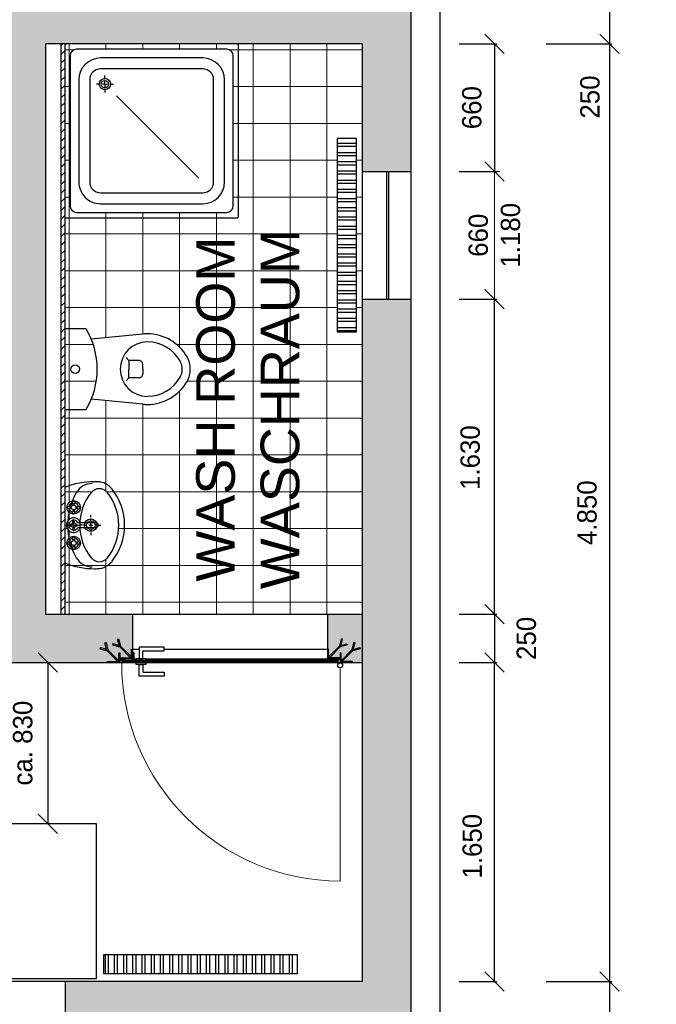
# Model space of a CAD drawing. Header units: millimetres. Extents: x -2787 to 131613, y -54195 to 30918.
# Tile 36 of 69: x 16127 to 19420, y -1318 to 3775. Entities that reach past the tile are written whole.
import ezdxf

# ---------------------------------------------------------------- set-up
doc = ezdxf.new("R2010")
doc.units = ezdxf.units.MM
doc.layers.add('Bemaßung', color=7, linetype='Continuous', lineweight=9)
for name, color, linetype in [('Beschriftung', 7, 'Continuous'), ('DUSCHE_G_800X800_BAKO', 4, 'Continuous'), ('POL_Bema', 7, 'Continuous'), ('WASCHBECKEN_G_450X310', 4, 'Continuous'), ('WC_G_SK', 4, 'Continuous')]:
    doc.layers.add(name, color=color, linetype=linetype)
doc.styles.add('LBB3.5M1000', font='isocp.shx', dxfattribs={"height": 3.5})
doc.dimstyles.new('DIN', dxfattribs={"dimtxt": 2.5, "dimasz": 2.5, "dimexe": 1.25, "dimexo": 0.625, "dimtad": 1, "dimtih": 1, "dimdec": 4, "dimdsep": 46, "dimlunit": 6, "dimtxsty": 'Standard', "dimcen": 2.5, "dimadec": 0, "dimazin": 0, "dimtfac": 1, "dimtdec": 4, "dimtmove": 0, "dimatfit": 3, "dimfxl": 0, "dimtvp": 1, "dimtolj": 1, "dimtzin": 0, "dimarcsym": 0})

# ---------------------------------------------------------------- blocks, each defined once
blk = doc.blocks.new('WC3')
at = {"layer": 'WC_G_SK', "color": 0, "linetype": 'Continuous'}
for p, q in [((0, 0.21), (0, -0.21)), ((0, 0.21), (0.1091, 0.21)), ((0.4049, 0.1814), (0.1374, 0.155)), ((0.3325, 0.045), (0.3173, 0.0597)), ((0.3835, 0.045), (0.3325, 0.045)), ((0.3835, 0.045), (0.3325, 0.045)), ((0.3325, 0.045), (0.3325, 0)), ((0.3325, 0.045), (0.3325, 0)), ((0.4035, 0), (0.4035, 0.025)), ((0.4035, 0), (0.4035, 0.025)), ((0.3325, -0.045), (0.3173, -0.0597)), ((0.3325, -0.045), (0.3325, 0)), ((0.3325, -0.045), (0.3325, 0)), ((0.3835, -0.045), (0.3325, -0.045)), ((0.3835, -0.045), (0.3325, -0.045)), ((0.4035, 0), (0.4035, -0.025)), ((0.4035, 0), (0.4035, -0.025)), ((0.4049, -0.1814), (0.1374, -0.155)), ((0.1091, -0.21), (0, -0.21))]:
    blk.add_line(p, q, dxfattribs=at)
blk.add_circle((0.0546, 0), 0.0225, dxfattribs=at)
blk.add_circle((0.0546, 0), 0.0225, dxfattribs=at)
for centre, radius, start, end in [((-0.2314, 0), 0.4, 328.3317, 31.6683), ((0.4281, -0.0536), 0.2361, 90, 95.6233), ((0.4281, -0.0536), 0.2361, 29.593, 90), ((0.4281, 0), 0.1406, 90, 180), ((0.4281, -0.0536), 0.1941, 29.593, 90), ((0.5224, 0), 0.1276, 360, 29.593), ((0.3835, 0.025), 0.02, 359.9999, 90), ((0.3835, 0.025), 0.02, 359.9999, 90), ((0.5224, 0), 0.0857, 360, 29.6749), ((0.4281, 0), 0.1406, 180, 270), ((0.3835, -0.025), 0.02, 270, 0.0001), ((0.3835, -0.025), 0.02, 270, 0.0001), ((0.4281, 0.0536), 0.1941, 270, 330.4071), ((0.5224, 0), 0.0857, 330.3251, 0), ((0.5224, 0), 0.1276, 330.4071, 0), ((0.4281, 0.0536), 0.2361, 270, 330.4071), ((0.4281, 0.0536), 0.2361, 264.3768, 270)]:
    blk.add_arc(centre, radius, start, end, dxfattribs=at)
blk = doc.blocks.new('Wasch2')
blk.add_line((0, -0.135), (0.195, -0.135))
at = {"layer": 'WASCHBECKEN_G_450X310', "color": 0, "linetype": 'Continuous'}
for p, q in [((0, 0.042), (0, 0.052)), ((0, 0.042), (0, 0.052)), ((-0.042, 0), (-0.052, 0)), ((-0.042, 0), (-0.052, 0)), ((-0.036, 0), (-0.037, 0)), ((-0.036, 0), (-0.037, 0)), ((-0.021, 0), (-0.031, 0)), ((-0.021, 0), (-0.031, 0)), ((-0.015, 0), (-0.016, 0)), ((-0.015, 0), (-0.016, 0)), ((0, 0), (-0.01, 0)), ((0, 0), (-0.01, 0)), ((0, 0.036), (0, 0.037)), ((0, 0.036), (0, 0.037)), ((0, 0.021), (0, 0.031)), ((0, 0.021), (0, 0.031)), ((0, 0.015), (0, 0.016)), ((0, 0.015), (0, 0.016)), ((0, 0), (0, 0.01)), ((0, 0), (0, 0.01)), ((0, 0), (0, -0.01)), ((0, 0), (0.01, 0)), ((0, 0), (0, -0.01)), ((0, 0), (0.01, 0)), ((0.015, 0), (0.016, 0)), ((0.015, 0), (0.016, 0)), ((0.021, 0), (0.031, 0)), ((0.021, 0), (0.031, 0)), ((0.036, 0), (0.037, 0)), ((0.036, 0), (0.037, 0)), ((0.042, 0), (0.052, 0)), ((0.042, 0), (0.052, 0)), ((0, -0.015), (0, -0.016)), ((0, -0.015), (0, -0.016)), ((0, -0.021), (0, -0.031)), ((0, -0.021), (0, -0.031)), ((0, -0.036), (0, -0.037)), ((0, -0.036), (0, -0.037)), ((0, -0.042), (0, -0.052)), ((0, -0.042), (0, -0.052)), ((-0.021, -0.0886), (-0.031, -0.0886)), ((-0.021, -0.0886), (-0.031, -0.0886)), ((-0.015, -0.0886), (-0.016, -0.0886)), ((-0.015, -0.0886), (-0.016, -0.0886)), ((0, -0.0886), (-0.01, -0.0886)), ((0, -0.0886), (-0.01, -0.0886)), ((0, -0.0676), (0, -0.0576)), ((0, -0.0676), (0, -0.0576)), ((0, -0.0736), (0, -0.0726)), ((0, -0.0736), (0, -0.0726)), ((0, -0.0886), (0, -0.0786)), ((0, -0.0886), (0, -0.0786)), ((0, -0.0886), (0.01, -0.0886)), ((0, -0.0886), (0, -0.0986)), ((0, -0.0886), (0.01, -0.0886)), ((0, -0.0886), (0, -0.0986)), ((0.015, -0.0886), (0.016, -0.0886)), ((0.015, -0.0886), (0.016, -0.0886)), ((0.021, -0.0886), (0.031, -0.0886)), ((0.021, -0.0886), (0.031, -0.0886)), ((-0.195, -0.135), (0, -0.135)), ((0, -0.1036), (0, -0.1046)), ((0, -0.1036), (0, -0.1046)), ((0, -0.1096), (0, -0.1196)), ((0, -0.1096), (0, -0.1196))]:
    blk.add_line(p, q, dxfattribs=at)
for radius in [0.0325, 0.0325, 0.0225, 0.0225]:
    blk.add_circle((0, 0), radius, dxfattribs=at)
for centre, radius, start, end in [((0, -0.1264), 0.3014, 90, 128.2379), ((0, -0.1264), 0.3014, 51.7621, 90), ((-0.1248, 0.0317), 0.1, 128.3887, 177.8727), ((0, -0.1264), 0.2714, 90, 128.2754), ((0, -0.1264), 0.2714, 51.7246, 90), ((0.1248, 0.0317), 0.1, 2.1273, 51.6113), ((-0.1344, 0.0439), 0.0544, 128.1266, 231.7246), ((0.1344, 0.0439), 0.0544, 308.2754, 51.8734), ((0.1904, 0.02), 0.4154, 177.8727, 180.0002), ((0.1904, 0.02), 0.4154, 180.0002, 201.9082), ((-0.1203, 0.0076), 0.0952, 180, 239.8895), ((0, 0.2143), 0.2714, 231.6628, 270), ((0, 0.2143), 0.2714, 270, 308.3372), ((0.1203, 0.0076), 0.0952, 300.1105, 0), ((-0.1904, 0.02), 0.4154, 338.0918, 359.9998), ((-0.1904, 0.02), 0.4154, 359.9998, 2.1273), ((0, 0.2143), 0.3343, 239.8334, 270), ((0, -0.0886), 0.018, 157.5, 202.5), ((0, -0.0886), 0.018, 67.5, 112.5), ((0, 0.2143), 0.3343, 270, 300.1666), ((0, -0.0886), 0.018, 337.5, 22.5), ((0, -0.0886), 0.018, 247.5, 292.5)]:
    blk.add_arc(centre, radius, start, end, dxfattribs=at)
blk = doc.blocks.new('Armatur - Badezimmerarmatur in Draufsicht')
for p, q in [((-4.107, 0.125), (-4.375, 0.125)), ((-3.75, 0.4788), (-3.75, 0.75)), ((-3.5, 0.482), (-3.5, 0.75)), ((-3.1461, 0.125), (-2.875, 0.125)), ((3.143, 0.125), (2.875, 0.125)), ((3.5, 0.4788), (3.5, 0.75)), ((3.75, 0.482), (3.75, 0.75)), ((4.1039, 0.125), (4.375, 0.125)), ((-4.1039, -0.125), (-4.375, -0.125)), ((-3.75, -0.4821), (-3.75, -0.75)), ((-3.5, -0.4789), (-3.5, -0.75)), ((-3.143, -0.125), (-2.875, -0.125)), ((-0.5, -0.8639), (-0.5, -4.5)), ((0.5, -4.5), (0.5, -0.8631)), ((3.1461, -0.125), (2.875, -0.125)), ((3.5, -0.4821), (3.5, -0.75)), ((3.75, -0.4789), (3.75, -0.75)), ((4.107, -0.125), (4.375, -0.125))]:
    blk.add_line(p, q)
for centre, radius in [((-3.625, 0), 1.375), ((-4.625, 0), 0.2795), ((-3.625, 0), 0.5), ((-3.625, 1), 0.2795), ((-2.625, 0), 0.2795), ((0, 0), 0.5), ((3.625, 0), 1.375), ((2.625, 0), 0.2795), ((3.625, 0), 0.5), ((3.625, 1), 0.2795), ((4.625, 0), 0.2795), ((-3.625, -1), 0.2795), ((3.625, -1), 0.2795)]:
    blk.add_circle(centre, radius)
for centre, radius, start, end in [((-3.625, 0), 1, 105.2407, 164.2093), ((-3.625, 0), 1, 16.44125, 74.07887), ((0, 0), 1.5, 289.6514, 250.3603), ((0, 0), 1, 300.3431, 239.7554), ((3.625, 0), 1, 106.12, 164.0884), ((3.625, 0), 1, 16.23422, 73.90469), ((-3.625, 0), 1, 196.2342, 253.9047), ((-3.625, 0), 1, 286.12, 344.0884), ((3.625, 0), 1, 196.4413, 254.0789), ((3.625, 0), 1, 285.2407, 344.2093), ((0, -4.5), 0.5, 180, 0)]:
    blk.add_arc(centre, radius, start, end)
blk = doc.blocks.new('Wasserhahn_Grundriss')
blk.add_blockref('Armatur - Badezimmerarmatur in Draufsicht', (0, -1.5))
blk = doc.blocks.new('Dusche2')
at = {"layer": 'DUSCHE_G_800X800_BAKO', "color": 0, "linetype": 'Continuous'}
for p, q in [((-0.1842, 0.6041), (-0.1842, -0.1759)), ((-0.1842, 0.6041), (-0.1842, -0.1759)), ((0.6058, 0.6141), (-0.1742, 0.6141)), ((0.6058, 0.6141), (-0.1742, 0.6141)), ((0.5608, 0.5891), (-0.1292, 0.5891)), ((0.5608, 0.5891), (-0.1292, 0.5891)), ((0.6158, 0.6141), (0.6158, 0.6141)), ((0.6158, 0.6141), (0.6158, 0.6141)), ((0.6158, -0.1759), (0.6158, 0.6041)), ((0.6158, -0.1759), (0.6158, 0.6041)), ((-0.1592, 0.5591), (-0.1592, -0.1309)), ((-0.1592, 0.5591), (-0.1592, -0.1309)), ((0.4508, 0.5491), (-0.0192, 0.5491)), ((0.4508, 0.5491), (-0.0192, 0.5491)), ((0.5908, -0.1309), (0.5908, 0.5591)), ((0.5908, -0.1309), (0.5908, 0.5591)), ((0.4508, 0.4991), (-0.0192, 0.4991)), ((0.4508, 0.4991), (-0.0192, 0.4991)), ((-0.1192, 0.4491), (-0.1192, -0.0209)), ((-0.1192, 0.4491), (-0.1192, -0.0209)), ((-0.0692, 0.4491), (-0.0692, -0.0209)), ((-0.0692, 0.4491), (-0.0692, -0.0209)), ((0.0546, 0.0528), (0.4331, 0.4314)), ((0.5008, -0.0209), (0.5008, 0.4491)), ((0.5008, -0.0209), (0.5008, 0.4491)), ((0.5508, -0.0209), (0.5508, 0.4491)), ((0.5508, -0.0209), (0.5508, 0.4491)), ((0.0008, 0.0261), (0.0008, 0.0381)), ((0.0008, 0.0261), (0.0008, 0.0381)), ((0.0008, 0.0181), (0.0008, 0.0191)), ((0.0008, 0.0181), (0.0008, 0.0191)), ((0.0008, -0.0009), (0.0008, 0.0111)), ((0.0008, -0.0009), (0.0008, 0.0111)), ((-0.0262, -0.0009), (-0.0382, -0.0009)), ((-0.0262, -0.0009), (-0.0382, -0.0009)), ((-0.0182, -0.0009), (-0.0192, -0.0009)), ((-0.0182, -0.0009), (-0.0192, -0.0009)), ((0.0008, -0.0009), (-0.0112, -0.0009)), ((0.0008, -0.0009), (-0.0112, -0.0009)), ((0.0008, -0.0009), (0.0008, -0.0129)), ((0.0008, -0.0009), (0.0008, -0.0129)), ((0.0008, -0.0009), (0.0128, -0.0009)), ((0.0008, -0.0009), (0.0128, -0.0009)), ((0.0008, -0.0199), (0.0008, -0.0209)), ((0.0008, -0.0199), (0.0008, -0.0209)), ((0.0008, -0.0279), (0.0008, -0.0399)), ((0.0008, -0.0279), (0.0008, -0.0399)), ((0.0198, -0.0009), (0.0208, -0.0009)), ((0.0198, -0.0009), (0.0208, -0.0009)), ((0.0278, -0.0009), (0.0398, -0.0009)), ((0.0278, -0.0009), (0.0398, -0.0009)), ((-0.0192, -0.0709), (0.4508, -0.0709)), ((-0.0192, -0.0709), (0.4508, -0.0709)), ((-0.0192, -0.1209), (0.4508, -0.1209)), ((-0.0192, -0.1209), (0.4508, -0.1209)), ((-0.1292, -0.1609), (0.5608, -0.1609)), ((-0.1292, -0.1609), (0.5608, -0.1609)), ((-0.1842, -0.1859), (-0.1842, -0.1859)), ((-0.1842, -0.1859), (-0.1842, -0.1859)), ((-0.1742, -0.1859), (0.6058, -0.1859)), ((-0.1742, -0.1859), (0.6058, -0.1859))]:
    blk.add_line(p, q, dxfattribs=at)
for radius in [0.026, 0.026, 0.017, 0.017]:
    blk.add_circle((0.0008, -0.0009), radius, dxfattribs=at)
for centre, radius, start, end in [((-0.1742, 0.6041), 0.01, 90, 180), ((-0.1742, 0.6041), 0.01, 90, 180), ((-0.1292, 0.5591), 0.03, 90, 180), ((-0.1292, 0.5591), 0.03, 90, 180), ((0.5608, 0.5591), 0.03, 0.0001, 90), ((0.5608, 0.5591), 0.03, 0.0001, 90), ((0.6058, 0.6041), 0.01, 359.9993, 90), ((0.6058, 0.6041), 0.01, 359.9993, 90), ((-0.0192, 0.4491), 0.1, 90, 180), ((-0.0192, 0.4491), 0.1, 90, 180), ((0.4508, 0.4491), 0.1, 0, 90), ((0.4508, 0.4491), 0.1, 0, 90), ((-0.0192, 0.4491), 0.05, 90, 180), ((-0.0192, 0.4491), 0.05, 90, 180), ((0.4508, 0.4491), 0.05, 360, 90), ((0.4508, 0.4491), 0.05, 360, 90), ((-0.0192, -0.0209), 0.1, 180, 270), ((-0.0192, -0.0209), 0.1, 180, 270), ((-0.0192, -0.0209), 0.05, 180, 270), ((-0.0192, -0.0209), 0.05, 180, 270), ((0.4508, -0.0209), 0.1, 270, 360), ((0.4508, -0.0209), 0.1, 270, 360), ((0.4508, -0.0209), 0.05, 270, 359.9999), ((0.4508, -0.0209), 0.05, 270, 359.9999), ((-0.1292, -0.1309), 0.03, 180, 270), ((-0.1292, -0.1309), 0.03, 180, 270), ((0.5608, -0.1309), 0.03, 270, 359.9999), ((0.5608, -0.1309), 0.03, 270, 359.9999), ((-0.1742, -0.1759), 0.01, 179.9994, 270), ((-0.1742, -0.1759), 0.01, 179.9994, 270), ((0.6058, -0.1759), 0.01, 270, 0.0001), ((0.6058, -0.1759), 0.01, 270, 0.0001), ((0.6058, -0.1759), 0.01, 270, 359.9998), ((0.6058, -0.1759), 0.01, 270, 0.0001)]:
    blk.add_arc(centre, radius, start, end, dxfattribs=at)
blk = doc.blocks.new('_Oblique')
at = {"layer": 'POL_Bema', "color": 0, "lineweight": -2}
blk.add_line((-0.5, -0.5), (0.5, 0.5), dxfattribs=at)
blk = doc.blocks.new('*D86')
at = {"layer": 'Bemaßung', "color": 0, "lineweight": -2, "transparency": 16777216}
for p, q in [((18850, 10750), (19596.8, 10750)), ((19584.3, 10750), (19584.3, -1450)), ((18850, -1450), (19596.8, -1450))]:
    blk.add_line(p, q, dxfattribs=at)
at = {"layer": 'DEFPOINTS', "color": 0, "transparency": 16777216}
for p in [(18150, 10750), (18150, -1450), (19584.3, -1450)]:
    blk.add_point(p, dxfattribs=at)
at = {"layer": 'Bemaßung', "color": 0, "lineweight": -2, "transparency": 16777216, "xscale": 100, "yscale": 100, "zscale": 100}
for p, rotation in [((19584.3, 10750), 90.0000000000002), ((19584.3, -1450), 270.0000000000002)]:
    blk.add_blockref('_Oblique', p, dxfattribs=dict(at, rotation=rotation))
at = {"layer": 'Bemaßung', "color": 0, "transparency": 16777216, "insert": (19456.4, 4650), "char_height": 100, "attachment_point": 5, "rotation": 90}
blk.add_mtext('\\A1;12.200', dxfattribs=at)
blk = doc.blocks.new('*D87')
at = {"layer": 'Bemaßung', "color": 0, "lineweight": -2, "transparency": 16777216}
for p, q in [((18850, -1200), (19190.2, -1200)), ((19177.7, -1200), (19177.7, -1450)), ((18850, -1450), (19190.2, -1450)), ((19177.7, -1450), (19177.7, -1900))]:
    blk.add_line(p, q, dxfattribs=at)
at = {"layer": 'DEFPOINTS', "color": 0, "transparency": 16777216}
for p in [(18150, -1200), (19177.7, -1200), (18150, -1450)]:
    blk.add_point(p, dxfattribs=at)
at = {"layer": 'Bemaßung', "color": 0, "lineweight": -2, "transparency": 16777216, "xscale": 100, "yscale": 100, "zscale": 100}
for p, rotation in [((19177.7, -1200), 90), ((19177.7, -1450), 270)]:
    blk.add_blockref('_Oblique', p, dxfattribs=dict(at, rotation=rotation))
at = {"layer": 'Bemaßung', "color": 0, "transparency": 16777216, "insert": (19077.7, -1725), "char_height": 100, "attachment_point": 5, "rotation": 90}
blk.add_mtext('\\A1;250', dxfattribs=at)
blk = doc.blocks.new('*D90')
at = {"layer": 'Bemaßung', "color": 0, "lineweight": -2, "transparency": 16777216}
for p, q in [((18850, 3900), (19190.2, 3900)), ((19177.7, 3900), (19177.7, 3650)), ((18850, 3650), (19190.2, 3650)), ((19177.7, 3650), (19177.7, 3200))]:
    blk.add_line(p, q, dxfattribs=at)
at = {"layer": 'DEFPOINTS', "color": 0, "transparency": 16777216}
for p in [(18150, 3900), (18150, 3650), (19177.7, 3650)]:
    blk.add_point(p, dxfattribs=at)
at = {"layer": 'Bemaßung', "color": 0, "lineweight": -2, "transparency": 16777216, "xscale": 100, "yscale": 100, "zscale": 100}
for p, rotation in [((19177.7, 3900), 90), ((19177.7, 3650), 270)]:
    blk.add_blockref('_Oblique', p, dxfattribs=dict(at, rotation=rotation))
at = {"layer": 'Bemaßung', "color": 0, "transparency": 16777216, "insert": (19077.7, 3375), "char_height": 100, "attachment_point": 5, "rotation": 90}
blk.add_mtext('\\A1;250', dxfattribs=at)
blk = doc.blocks.new('*D91')
at = {"layer": 'Bemaßung', "color": 0, "lineweight": -2, "transparency": 16777216}
for p, q in [((18850, 3650), (19190.2, 3650)), ((19177.7, 3650), (19177.7, -1200)), ((18850, -1200), (19190.2, -1200))]:
    blk.add_line(p, q, dxfattribs=at)
at = {"layer": 'DEFPOINTS', "color": 0, "transparency": 16777216}
for p in [(18150, 3650), (18150, -1200), (19177.7, -1200)]:
    blk.add_point(p, dxfattribs=at)
at = {"layer": 'Bemaßung', "color": 0, "lineweight": -2, "transparency": 16777216, "xscale": 100, "yscale": 100, "zscale": 100}
for p, rotation in [((19177.7, 3650), 90), ((19177.7, -1200), 270)]:
    blk.add_blockref('_Oblique', p, dxfattribs=dict(at, rotation=rotation))
at = {"layer": 'Bemaßung', "color": 0, "transparency": 16777216, "insert": (19062.5, 1225), "char_height": 100, "attachment_point": 5, "rotation": 90}
blk.add_mtext('\\A1;4.850', dxfattribs=at)
blk = doc.blocks.new('*D117')
at = {"layer": 'Bemaßung', "color": 0, "lineweight": -2, "transparency": 16777216}
for p, q in [((18400, 2330), (18595.8, 2330)), ((18583.3, 700), (18583.3, 2330)), ((18400, 700), (18595.8, 700))]:
    blk.add_line(p, q, dxfattribs=at)
at = {"layer": 'DEFPOINTS', "color": 0, "transparency": 16777216}
for p in [(18150, 2330), (18583.3, 2330), (18150, 700)]:
    blk.add_point(p, dxfattribs=at)
at = {"layer": 'Bemaßung', "color": 0, "lineweight": -2, "transparency": 16777216, "xscale": 100, "yscale": 100, "zscale": 100}
for p, rotation in [((18583.3, 2330), 90), ((18583.3, 700), 270)]:
    blk.add_blockref('_Oblique', p, dxfattribs=dict(at, rotation=rotation))
at = {"layer": 'Bemaßung', "color": 0, "transparency": 16777216, "insert": (18458.1, 1510), "char_height": 100, "attachment_point": 5, "rotation": 90}
blk.add_mtext('\\A1;1.630', dxfattribs=at)
blk = doc.blocks.new('*D118')
at = {"layer": 'Bemaßung', "color": 0, "lineweight": -2, "transparency": 16777216}
for p, q in [((18400, 450), (18595.8, 450)), ((18583.3, -1200), (18583.3, 450)), ((18400, -1200), (18595.8, -1200))]:
    blk.add_line(p, q, dxfattribs=at)
at = {"layer": 'DEFPOINTS', "color": 0, "transparency": 16777216}
for p in [(18150, 450), (18583.3, 450), (18150, -1200)]:
    blk.add_point(p, dxfattribs=at)
at = {"layer": 'Bemaßung', "color": 0, "lineweight": -2, "transparency": 16777216, "xscale": 100, "yscale": 100, "zscale": 100}
for p, rotation in [((18583.3, 450), 90), ((18583.3, -1200), 270)]:
    blk.add_blockref('_Oblique', p, dxfattribs=dict(at, rotation=rotation))
at = {"layer": 'Bemaßung', "color": 0, "transparency": 16777216, "insert": (18468.8, -500), "char_height": 100, "attachment_point": 5, "rotation": 90}
blk.add_mtext('\\A1;1.650', dxfattribs=at)
blk = doc.blocks.new('*D120')
at = {"layer": 'Bemaßung', "color": 0, "lineweight": -2, "transparency": 16777216}
blk.add_line((16273.4, 450), (16273.4, -383.4), dxfattribs=at)
at = {"layer": 'DEFPOINTS', "color": 0, "transparency": 16777216}
for p in [(16273.4, 450), (16273.4, -383.4), (16273.4, -383.4)]:
    blk.add_point(p, dxfattribs=at)
at = {"layer": 'Bemaßung', "color": 0, "lineweight": -2, "transparency": 16777216, "xscale": 100, "yscale": 100, "zscale": 100}
for p, rotation in [((16273.4, 450), 90), ((16273.4, -383.4), 270)]:
    blk.add_blockref('_Oblique', p, dxfattribs=dict(at, rotation=rotation))
at = {"layer": 'Bemaßung', "color": 0, "transparency": 16777216, "insert": (16143.5, 33.3), "char_height": 100, "attachment_point": 5, "rotation": 90}
blk.add_mtext('\\A1;ca. 830', dxfattribs=at)
blk = doc.blocks.new('*D121')
at = {"layer": 'Bemaßung', "color": 0, "lineweight": -2, "transparency": 16777216}
for p, q in [((18400, 700), (18595.8, 700)), ((18583.3, 700), (18583.3, 450)), ((18400, 450), (18595.8, 450))]:
    blk.add_line(p, q, dxfattribs=at)
at = {"layer": 'DEFPOINTS', "color": 0, "transparency": 16777216}
for p in [(18150, 700), (18150, 450), (18583.3, 450)]:
    blk.add_point(p, dxfattribs=at)
at = {"layer": 'Bemaßung', "color": 0, "lineweight": -2, "transparency": 16777216, "xscale": 100, "yscale": 100, "zscale": 100}
for p, rotation in [((18583.3, 700), 90), ((18583.3, 450), 270)]:
    blk.add_blockref('_Oblique', p, dxfattribs=dict(at, rotation=rotation))
at = {"layer": 'Bemaßung', "color": 0, "transparency": 16777216, "insert": (18748.6, 575), "char_height": 100, "attachment_point": 5, "rotation": 90}
blk.add_mtext('\\A1;250', dxfattribs=at)
blk = doc.blocks.new('*D122')
at = {"layer": 'Bemaßung', "color": 0, "lineweight": -2, "transparency": 16777216}
for p, q in [((18400, 3650), (18595.8, 3650)), ((18583.3, 3650), (18583.3, 2990)), ((18400, 2990), (18595.8, 2990))]:
    blk.add_line(p, q, dxfattribs=at)
at = {"layer": 'DEFPOINTS', "color": 0, "transparency": 16777216}
for p in [(18150, 3650), (18150, 2990), (18583.3, 2990)]:
    blk.add_point(p, dxfattribs=at)
at = {"layer": 'Bemaßung', "color": 0, "lineweight": -2, "transparency": 16777216, "xscale": 100, "yscale": 100, "zscale": 100}
for p, rotation in [((18583.3, 3650), 90), ((18583.3, 2990), 270)]:
    blk.add_blockref('_Oblique', p, dxfattribs=dict(at, rotation=rotation))
at = {"layer": 'Bemaßung', "color": 0, "transparency": 16777216, "insert": (18466.4, 3320), "char_height": 100, "attachment_point": 5, "rotation": 90}
blk.add_mtext('\\A1;660', dxfattribs=at)

msp = doc.modelspace()

# ---------------------------------------------------------------- hatches: boundary and pattern name
at = {"lineweight": 5}
h = msp.add_hatch(dxfattribs=at)
h.set_pattern_fill('ANSI33', color=256, scale=25)
h.paths.add_polyline_path([(2300, 10500), (2300, 10680), (2305, 10680), (2305, 10720), (2310, 10725), (2365, 10725), (2365, 10700), (2370, 10700), (2370, 10740), (2375, 10745), (2430, 10745), (2430, 10750), (13670, 10750), (13670, 10745), (13725, 10745), (13730, 10740), (13730, 10700), (13735, 10700), (13735, 10725), (13790, 10725), (13795, 10720), (13795, 10680), (13800, 10680), (13800, 10500), (12900, 10500), (12900, -1200), (13700, -1200), (13700, -1380), (13695, -1380), (13695, -1420), (13690, -1425), (13635, -1425), (13635, -1400), (13630, -1400), (13630, -1440), (13625, -1445), (13570, -1445), (13570, -1450), (12780, -1450), (12780, -1445), (12725, -1445), (12720, -1440), (12720, -1400), (12715, -1400), (12715, -1425), (12660, -1425), (12655, -1420), (12655, -1380), (12650, -1380), (12650, 10500)])
h.paths.add_polyline_path([(14810, 10500), (14810, 10680), (14815, 10680), (14815, 10720), (14820, 10725), (14875, 10725), (14875, 10700), (14880, 10700), (14880, 10740), (14885, 10745), (14940, 10745), (14940, 10750), (18150, 10750), (18150, 10175), (17900, 10175), (17900, 10500)])
h.paths.add_polyline_path([(17900, 8175), (18150, 8175), (18150, 7850), (17900, 7850)])
h.paths.add_polyline_path([(12900, 3900), (17900, 3900), (17900, 4500), (18150, 4500), (18150, 2990), (17900, 2990), (17900, 3650), (16260, 3650), (16260, 700), (16710, 700), (16710, 520), (16705, 520), (16705, 480), (16700, 475), (16645, 475), (16645, 500), (16640, 500), (16640, 460), (16635, 455), (16580, 455), (16580, 450), (16010, 450), (16010, 3650), (12900, 3650)])
h.paths.add_polyline_path([(17900, 2330), (18150, 2330), (18150, -1450), (16365, -1450), (16365, -1200), (17900, -1200), (17900, 450), (17850, 450), (17850, 455), (17795, 455), (17790, 460), (17790, 500), (17785, 500), (17785, 475), (17730, 475), (17725, 480), (17725, 520), (17720, 520), (17720, 700), (17900, 700)])
h.paths.add_polyline_path([(14710, -1200), (15225, -1200), (15225, -1450), (14840, -1450), (14840, -1445), (14785, -1445), (14780, -1440), (14780, -1400), (14775, -1400), (14775, -1425), (14720, -1425), (14715, -1420), (14715, -1380), (14710, -1380)])
h = msp.add_hatch(dxfattribs=at)
h.set_pattern_fill('ANSI37', color=253, scale=60, angle=45)
h.paths.add_polyline_path([(17900, 3650), (16360, 3650), (16360, 700), (17900, 700)])
h.paths.add_polyline_path([(17009.99982, 1967.50039, -0.1298464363), (16993.35605, 1904.49042, -0.2698534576), (16788.08101, 1785.00073, -0.0245412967), (16764.94908, 1786.13679), (16497.38006, 1812.48153, 0.2016531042), (16497.38014, 2122.51914), (16764.94913, 2148.86399, -0.0245410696), (16788.08084, 2150.00003, -0.2698536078), (16993.356, 2030.51032, -0.1298463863)], flags=16)
h.paths.add_polyline_path([(16968.08084, 1967.50041, -0.1302780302), (16956.83322, 1925.06515, -0.2692121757), (16788.39988, 1826.9201, -0.4148781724), (16647.50032, 1967.5003, -0.4148785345), (16788.39988, 2108.08067, -0.2692121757), (16956.83322, 2009.93562, -0.1302779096)], flags=0)
h.paths.add_polyline_path([(17770, 3160), (17870, 3160), (17870, 2160), (17770, 2160)], flags=16)
h.paths.add_polyline_path([(16763.50012, 1992.50043), (16763.50012, 1967.50043), (16763.50012, 1942.50033, -0.4142135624), (16743.50012, 1922.50033), (16692.50012, 1922.50033), (16692.50012, 1967.50033), (16692.50012, 2012.50043), (16743.50012, 2012.50043, -0.4142135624)], flags=0)
h.paths.add_polyline_path([(17231.87457, 2811.87504), (17231.87457, 3588.125, 0.4146920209), (17198.06946, 3621.87497), (16421.87513, 3621.87496, 0.4142135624), (16388.12513, 3588.12496), (16388.12513, 2811.87504, 0.4142135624), (16421.87513, 2778.12504), (17198.12457, 2778.12504, 0.4142135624)], flags=16)
h.paths.add_polyline_path([(17186.87457, 2935.62504), (17186.8748, 3464.375, 0.4144405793), (17074.28766, 3576.87501), (16545.53776, 3576.87501, 0.4145725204), (16433.12513, 3464.15004), (16433.12513, 2935.46594, 0.4137994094), (16545.62502, 2823.12504), (17074.37457, 2823.12504, 0.4142135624)], flags=0)
h.paths.add_polyline_path([(17074.37457, 2879.37504), (16545.62502, 2879.37504, -0.4142135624), (16489.37501, 2935.62504), (16489.37501, 3464.26243, -0.4147994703), (16545.6249, 3520.62493), (17074.2623, 3520.62493, -0.4147994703), (17130.6248, 3464.37504), (17130.62457, 2935.62504, -0.4142135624)], flags=0)
h.paths.add_polyline_path([(16437.08095, 1967.50043, -1), (16392.08095, 1967.50043, -1)], flags=16)
h.paths.add_polyline_path([(16581.65227, 1328.5045, -0.1685782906), (16639.9999, 1160.36488, -0.168492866), (16581.70829, 992.29601, -0.4852732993), (16496.16527, 992.22505, -0.1492934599), (16438.58558, 1139.96199, -0.5270015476), (16375.76798, 1137.72086, 0.0337128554), (16381.83649, 1093.1081, -0.6663791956), (16441.3339, 1068.28971, -1), (16371.4839, 1068.28971, -0.2002070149), (16381.83649, 1093.1081, -0.0337128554), (16375.76798, 1137.72086, -0.3294085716), (16375.76797, 1183.00855, -0.0337128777), (16381.83647, 1227.62134, -0.2002068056), (16371.4839, 1252.43971, -1), (16441.3339, 1252.43971, -0.6663794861), (16381.83647, 1227.62134, 0.0337128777), (16375.76797, 1183.00855, -0.5270015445), (16438.58557, 1180.76745, -0.1492011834), (16496.10451, 1328.42745, -0.4853167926)], flags=16)
h.paths.add_polyline_path([(16413.43874, 1276.84752, -0.2579915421), (16430.81671, 1259.46955, -0.4559034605), (16438.90842, 1252.43971, -0.4559034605), (16430.81671, 1245.40987, -0.2579915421), (16413.43874, 1228.0319, -1.1510504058), (16399.37906, 1228.0319, -0.2579915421), (16382.00109, 1245.40987, -0.4559034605), (16373.90938, 1252.43971, -0.4559034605), (16382.00109, 1259.46955, -0.2579915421), (16399.37906, 1276.84752, -1.1510504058)], flags=0)
h.paths.add_polyline_path([(16525.26011, 1172.22121, -0.6872857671), (16525.26008, 1148.5082, -0.6719802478), (16465.08413, 1147.66471), (16428.40595, 1147.66471, -3.7320508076), (16428.40595, 1173.06471), (16465.08411, 1173.06471, -0.6719817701)], flags=0)
h.paths.add_polyline_path([(16527.5, 1160.36474, -1), (16462.5, 1160.36474, -1)], flags=0)
h.paths.add_polyline_path([(16419.1089, 1252.43971, -1), (16393.7089, 1252.43971, -1)], flags=0)
h.paths.add_polyline_path([(16517.5, 1160.36474, -1), (16472.5, 1160.36474, -1)], flags=0)
h.paths.add_polyline_path([(16419.1089, 1160.36471, -1), (16393.7089, 1160.36471, -1)], flags=0)
h.paths.add_polyline_path([(16413.43874, 1092.69752, -0.2579915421), (16430.81671, 1075.31955, -0.4559034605), (16438.90842, 1068.28971, -0.4559034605), (16430.81671, 1061.25987, -0.2579915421), (16413.43874, 1043.8819, -1.1510504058), (16399.37906, 1043.8819, -0.2579915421), (16382.00109, 1061.25987, -0.4559034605), (16373.90938, 1068.28971, -0.4559034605), (16382.00109, 1075.31955, -0.2579915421), (16399.37906, 1092.69752, -1.1510504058)], flags=0)
h.paths.add_polyline_path([(16419.1089, 1068.28971, -1), (16393.7089, 1068.28971, -1)], flags=0)
h.paths.add_polyline_path([(16538.8749, 3441.87504, -1), (16597.3749, 3441.87504, -1)], flags=0)
h.paths.add_polyline_path([(16548.9999, 3441.87504, -1), (16587.2499, 3441.87504, -1)], flags=0)
h = msp.add_hatch(dxfattribs=at)
h.set_pattern_fill('ANSI31', color=256)
h.set_pattern_definition([(45, (18641.2297, 4927.307), (-2.245064, 2.245064), [])])
edge = h.paths.add_edge_path()
edge.add_line((16710, 520), (16710, 470))
edge.add_line((16710, 470), (16645, 470))
edge.add_line((16645, 470), (16645, 472.5))
edge.add_arc((16647.5, 472.5), 2.5, 90, 180, ccw=False)
edge.add_line((16647.5, 475), (16700, 475))
edge.add_arc((16700, 480), 5, 270, 360)
edge.add_line((16705, 480), (16705, 517.5))
edge.add_arc((16707.5, 517.5), 2.5, 90, 180, ccw=False)
edge.add_line((16707.5, 520), (16710, 520))
h = msp.add_hatch(dxfattribs=at)
h.set_pattern_fill('ANSI31', color=256)
h.set_pattern_definition([(45, (18716.2297, 4927.307), (-2.245064, 2.245064), [])])
edge = h.paths.add_edge_path()
edge.add_line((17720, 520), (17720, 470))
edge.add_line((17720, 470), (17785, 470))
edge.add_line((17785, 470), (17785, 472.5))
edge.add_arc((17782.5, 472.5), 2.5, 720, 810)
edge.add_line((17782.5, 475), (17730, 475))
edge.add_arc((17730, 480), 5, 540, 630, ccw=False)
edge.add_line((17725, 480), (17725, 517.5))
edge.add_arc((17722.5, 517.5), 2.5, 720, 810)
edge.add_line((17722.5, 520), (17720, 520))
h = msp.add_hatch(dxfattribs=at)
h.set_pattern_fill('ANSI31', color=256, angle=-90)
h.set_pattern_definition([(315, (18641.2297, 4927.307), (2.245064, 2.245064), [])])
edge = h.paths.add_edge_path()
edge.add_line((16645, 500), (16645, 450))
edge.add_line((16645, 450), (16580, 450))
edge.add_line((16580, 450), (16580, 452.5))
edge.add_arc((16582.5, 452.5), 2.5, 90, 180, ccw=False)
edge.add_line((16582.5, 455), (16635, 455))
edge.add_arc((16635, 460), 5, 270, 360)
edge.add_line((16640, 460), (16640, 497.5))
edge.add_arc((16642.5, 497.5), 2.5, 90, 180, ccw=False)
edge.add_line((16642.5, 500), (16645, 500))
h = msp.add_hatch(dxfattribs=at)
h.set_pattern_fill('ANSI31', color=256, scale=0.5, angle=90)
h.set_pattern_definition([(135, (1173.7751, 1135.0065), (-1.12253202, -1.12253202), [])])
h.paths.add_polyline_path([(16645, 464), (16665, 464), (16665, 466), (16645, 466)])
h = msp.add_hatch(dxfattribs=at)
h.set_pattern_fill('ANSI31', color=256)
h.set_pattern_definition([(45, (1173.775, 1135.0065), (-2.245064, 2.245064), [])])
h.paths.add_polyline_path([(16655, 450), (17775, 450), (17775, 460), (16655, 460)])
h = msp.add_hatch(dxfattribs=at)
h.set_pattern_fill('ANSI31', color=256, angle=90)
h.set_pattern_definition([(135, (1173.775, 1135.0065), (-2.245064, -2.245064), [])])
h.paths.add_polyline_path([(16710, 460), (16720, 460), (16720, 500), (16710, 500)])
h = msp.add_hatch(dxfattribs=at)
h.set_pattern_fill('ANSI31', color=256, scale=0.5, angle=90)
h.set_pattern_definition([(135, (1248.7751, 1135.0065), (-1.12253202, -1.12253202), [])])
h.paths.add_polyline_path([(17785, 464), (17765, 464), (17765, 466), (17785, 466)])
h = msp.add_hatch(dxfattribs=at)
h.set_pattern_fill('ANSI31', color=256, angle=-90)
h.set_pattern_definition([(315, (18716.2297, 4927.307), (2.245064, 2.245064), [])])
edge = h.paths.add_edge_path()
edge.add_line((17785, 500), (17785, 450))
edge.add_line((17785, 450), (17850, 450))
edge.add_line((17850, 450), (17850, 452.5))
edge.add_arc((17847.5, 452.5), 2.5, 720, 810)
edge.add_line((17847.5, 455), (17795, 455))
edge.add_arc((17795, 460), 5, 540, 630, ccw=False)
edge.add_line((17790, 460), (17790, 497.5))
edge.add_arc((17787.5, 497.5), 2.5, 720, 810)
edge.add_line((17787.5, 500), (17785, 500))
at = {"layer": 'Bemaßung', "lineweight": 5}
h = msp.add_hatch(dxfattribs=at)
h.set_pattern_fill('ANSI31', color=256, scale=10)
h.set_pattern_definition([(45, (16350, 1225), (-22.45064, 22.45064), [])])
h.paths.add_polyline_path([(16340, 700), (16360, 700), (16360, 3650), (16340, 3650)])
at = {"layer": 'Beschriftung'}
h = msp.add_hatch(dxfattribs=at)
h.set_pattern_fill('ANSI32', color=256, scale=5, angle=135)
h.set_pattern_definition([(180, (16712.445, -47219.306), (-6e-15, -47.625), []), (180, (16696.57, -47203.43), (-6e-15, -47.625), [])])
h.paths.add_polyline_path([(17870, 2160), (17870, 3160), (17770, 3160), (17770, 2160)])
h = msp.add_hatch(dxfattribs=at)
h.set_pattern_fill('ANSI32', color=256, scale=5, angle=45)
h.set_pattern_definition([(90, (-32816.806, -2.697), (-47.625, 2e-14), []), (90, (-32800.93, 13.18), (-47.625, 2e-14), [])])
h.paths.add_polyline_path([(16562.5, -1160.25121), (17562.5, -1160.25121), (17562.5, -1060.25121), (16562.5, -1060.25121)])

# ---------------------------------------------------------------- linework, layer by layer
for p, q in [((18300, 10900), (18300, -1600)), ((18150, 10750), (18150, -1450)), ((17900, 3650), (16260, 3650)), ((16260, 3650), (16260, 700)), ((16340, 3650), (16340, 700)), ((16360, 3650), (16360, 700)), ((17900, -1200), (17900, 3650)), ((17900, 2990), (18150, 2990)), ((18025, 2990), (18025, 2330)), ((18035, 2990), (18035, 2330)), ((17900, 2330), (18150, 2330)), ((16260, 700), (17900, 700)), ((16710, 700), (16710, 470)), ((17720, 700), (17720, 470)), ((16710, 520), (16745, 520)), ((16875, 520), (17720, 520)), ((16720, 470), (16730, 470)), ((16780, 470), (17720, 470)), ((16010, 450), (17900, 450)), ((17900, -1200), (12900, -1200))]:
    msp.add_line(p, q)
at = {"lineweight": 50}
for p, q in [((16655, 463.94262), (16665, 463.94262)), ((16665, 466.1451), (16665, 469.93771)), ((17765, 466.1451), (17765, 469.93771)), ((17775, 463.94262), (17765, 463.94262))]:
    msp.add_line(p, q, dxfattribs=at)
at = {"color": 251, "lineweight": 5}
msp.add_line((17785, 423), (17785, -680), dxfattribs=at)
for points in [[(16643.57016, 532.1872), (16633.00935, 571.60069), (16638.8049, 573.15361), (16648.94961, 535.29303)], [(17786.42984, 532.1872), (17796.99065, 571.60069), (17791.1951, 573.15361), (17781.05039, 535.29303)], [(16577.01724, 517.98276), (16543.39931, 526.99065), (16541.84639, 521.1951), (16579.70697, 511.05039)], [(16578.57016, 512.1872), (16568.00935, 551.60069), (16573.8049, 553.15361), (16583.94961, 515.29303)], [(16578.57016, 512.1872), (16635.70711, 455.05025), (16639.94975, 459.29289), (16583.94961, 515.29303)], [(16642.01724, 537.98276), (16608.39931, 546.99065), (16606.84639, 541.1951), (16644.70697, 531.05039)], [(16643.57016, 532.1872), (16700.70711, 475.05025), (16704.94975, 479.29289), (16648.94961, 535.29303)], [(16765, 530), (16745, 530), (16745, 470), (16765, 470), (16765, 510), (16875, 510), (16875, 530), (16745, 530), (16745, 510)], [(17786.42984, 532.1872), (17729.29289, 475.05025), (17725.05025, 479.29289), (17781.05039, 535.29303)], [(17787.98276, 537.98276), (17821.60069, 546.99065), (17823.15361, 541.1951), (17785.29303, 531.05039)], [(17851.42984, 512.1872), (17794.29289, 455.05025), (17790.05025, 459.29289), (17846.05039, 515.29303)], [(17851.42984, 512.1872), (17861.99065, 551.60069), (17856.1951, 553.15361), (17846.05039, 515.29303)], [(17852.98276, 517.98276), (17886.60069, 526.99065), (17888.15361, 521.1951), (17850.29303, 511.05039)], [(16765, 380), (16745, 380), (16745, 440), (16765, 440), (16765, 400), (16875, 400), (16875, 380), (16745, 380), (16745, 400)]]:
    msp.add_lwpolyline(points)
for points in [[(16710, 520), (16710, 470), (16645, 470), (16645, 472.5, -0.4142135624), (16647.5, 475), (16700, 475, 0.4142135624), (16705, 480), (16705, 517.5, -0.4142135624), (16707.5, 520)], [(17720, 520), (17720, 470), (17785, 470), (17785, 472.5, 0.4142135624), (17782.5, 475), (17730, 475, -0.4142135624), (17725, 480), (17725, 517.5, 0.4142135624), (17722.5, 520)], [(16645, 500), (16645, 450), (16580, 450), (16580, 452.5, -0.4142135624), (16582.5, 455), (16635, 455, 0.4142135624), (16640, 460), (16640, 497.5, -0.4142135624), (16642.5, 500)], [(17785, 500), (17785, 450), (17850, 450), (17850, 452.5, 0.4142135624), (17847.5, 455), (17795, 455, -0.4142135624), (17790, 460), (17790, 497.5, 0.4142135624), (17787.5, 500)]]:
    msp.add_lwpolyline(points, format="xyb", close=True)
for points in [[(16645, 464), (16665, 464), (16665, 466), (16645, 466)], [(16655, 450), (17775, 450), (17775, 460), (16655, 460)], [(16710, 460), (16720, 460), (16720, 500), (16710, 500)], [(16730, 460), (16780, 460), (16780, 470), (16730, 470)], [(17785, 464), (17765, 464), (17765, 466), (17785, 466)], [(16730, 450), (16780, 450), (16780, 440), (16730, 440)], [(17785, 448), (17735, 448), (17735, 450), (17785, 450)], [(17835, 448), (17785, 448), (17785, 450), (17835, 450)], [(15225, -1450), (16365, -1450), (16365, -1200), (15225, -1200)]]:
    msp.add_lwpolyline(points, close=True)
at = {"lineweight": 50}
for points in [[(16655, 466), (16655, 469.93771), (16669.63274, 469.93771), (16669.63274, 466)], [(17775, 466), (17775, 469.93771), (17760.36726, 469.93771), (17760.36726, 466)]]:
    msp.add_lwpolyline(points, dxfattribs=at)
at = {"color": 253}
msp.add_lwpolyline([(14925, -1183.39432), (16525, -1183.39432), (16525, -383.39432), (14925, -383.39432)], close=True, dxfattribs=at)
msp.add_circle((17785, 435.5), 12.5)
at = {"color": 251, "lineweight": 5}
msp.add_arc((17785, 450), 1130, 180, 270, dxfattribs=at)
at = {"lineweight": 50}
for points in [[(16660, 463.94262), (16660.42117, 461.21837), (16662.01871, 460.50862), (16664.34849, 460.08719), (16665.99042, 460.53079), (16668.16484, 462.06125), (16667.9429, 464.30145), (16666.43413, 465.65444), (16664.7922, 466.18678), (16659.37839, 466.12021), (16654.98517, 466.03148)], [(17770, 463.94262), (17769.57883, 461.21837), (17767.98129, 460.50862), (17765.65151, 460.08719), (17764.00958, 460.53079), (17761.83516, 462.06125), (17762.0571, 464.30145), (17763.56587, 465.65444), (17765.2078, 466.18678), (17770.62161, 466.12021), (17775.01483, 466.03148)]]:
    msp.add_spline(points, degree=3, dxfattribs=at)
at = {"layer": 'Bemaßung'}
for p, q in [((18450, 2990), (18610.77678, 2990)), ((18583.28136, 2990), (18583.28136, 2330))]:
    msp.add_line(p, q, dxfattribs=at)
at = {"layer": 'Beschriftung'}
for points in [[(17870, 2160), (17870, 3160), (17770, 3160), (17770, 2160)], [(16562.5, -1060.25121), (17562.5, -1060.25121), (17562.5, -1160.25121), (16562.5, -1160.25121)]]:
    msp.add_lwpolyline(points, close=True, dxfattribs=at)

# ---------------------------------------------------------------- block references
at = {"layer": 'Bemaßung', "xscale": 100, "yscale": 100, "zscale": 100, "rotation": 90}
msp.add_blockref('_Oblique', (18583.28136, 2990), dxfattribs=at)
at = {"layer": 'Beschriftung', "color": 253}
for name, p, xscale, yscale, zscale, rotation in [('Dusche2', (16569.13204, 3442.7984), 1125.000015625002, 1125.000015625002, 1125.000015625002, 270), ('Wasch2', (16495, 1160.36474), 1000, 1000, 1000, 270), ('Wasserhahn_Grundriss', (16368.3089, 1160.36082), 25.4, 25.4, 25.4, 89.99999999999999)]:
    msp.add_blockref(name, p, dxfattribs=dict(at, xscale=xscale, yscale=yscale, zscale=zscale, rotation=rotation))
at = {"layer": 'Beschriftung', "color": 253, "xscale": 1000, "yscale": 1000, "zscale": 1000}
msp.add_blockref('WC3', (16360, 1967.50044), dxfattribs=at)

# ---------------------------------------------------------------- texts
at = {"layer": 'Bemaßung', "insert": (18583.28136, 2660), "char_height": 100, "attachment_point": 5, "rotation": 90}
msp.add_mtext('\\A1;660\\P1.180', dxfattribs=at)
at = {"layer": 'Beschriftung', "insert": (17040.20114, 720.92712), "char_height": 200, "attachment_point": 1, "rotation": 90, "style": 'LBB3.5M1000'}
msp.add_mtext_dynamic_manual_height_columns('\\pi147.29;{\\fArial|b0|i0|c0|p34;WASH ROOM\\P\\pi108.48;WASCHRAUM}', width=2055.0243914, gutter_width=17.5, heights=[0], dxfattribs=at)

# ---------------------------------------------------------------- dimensions: what is measured, and where the dimension line sits
at = {"layer": 'Bemaßung'}
for base, p1, p2, override, picture, middle in [((19584.31212, -1450), (18150, 10750), (18150, -1450), {"dimscale": 10, "dimtxt": 10, "dimasz": 10, "dimexo": 70, "dimgap": 5, "dimdec": 2, "dimblk1": 'Oblique', "dimblk2": 'Oblique', "dimsah": 1, "dimtdec": 2, "dimtmove": 2}, '*D86', (19456.36236, 4650)), ((19177.66294, 3650), (18150, 3900), (18150, 3650), {"dimscale": 10, "dimtxt": 10, "dimasz": 10, "dimexo": 70, "dimgap": 5, "dimdec": 2, "dimblk1": 'Oblique', "dimblk2": 'Oblique', "dimsah": 1, "dimtdec": 2}, '*D90', (19177.66294, 3375)), ((19177.66294, -1200), (18150, 3650), (18150, -1200), {"dimscale": 10, "dimtxt": 10, "dimasz": 10, "dimexo": 70, "dimgap": 5, "dimdec": 2, "dimblk1": 'Oblique', "dimblk2": 'Oblique', "dimsah": 1, "dimtdec": 2, "dimtmove": 2}, '*D91', (19062.54658, 1225)), ((18583.28136, 2990), (18150, 3650), (18150, 2990), {"dimscale": 10, "dimtxt": 10, "dimasz": 10, "dimexo": 25, "dimgap": 5, "dimdec": 2, "dimblk1": 'Oblique', "dimblk2": 'Oblique', "dimsah": 1, "dimtdec": 2, "dimtmove": 2}, '*D122', (18466.39229, 3320)), ((18583.28136, 2330), (18150, 700), (18150, 2330), {"dimscale": 10, "dimtxt": 10, "dimasz": 10, "dimexo": 25, "dimgap": 5, "dimdec": 2, "dimblk1": 'Oblique', "dimblk2": 'Oblique', "dimsah": 1, "dimtdec": 2, "dimtmove": 2}, '*D117', (18458.08889, 1510)), ((18583.28136, 450), (18150, 700), (18150, 450), {"dimscale": 10, "dimtxt": 10, "dimasz": 10, "dimexo": 25, "dimgap": 5, "dimdec": 2, "dimblk1": 'Oblique', "dimblk2": 'Oblique', "dimsah": 1, "dimtdec": 2, "dimtmove": 2}, '*D121', (18748.60809, 575)), ((18583.28136, 450), (18150, -1200), (18150, 450), {"dimscale": 10, "dimtxt": 10, "dimasz": 10, "dimexo": 25, "dimgap": 5, "dimdec": 2, "dimblk1": 'Oblique', "dimblk2": 'Oblique', "dimsah": 1, "dimtdec": 2, "dimtmove": 2}, '*D118', (18468.81057, -500)), ((19177.66294, -1200), (18150, -1450), (18150, -1200), {"dimscale": 10, "dimtxt": 10, "dimasz": 10, "dimexo": 70, "dimgap": 5, "dimdec": 2, "dimblk1": 'Oblique', "dimblk2": 'Oblique', "dimsah": 1, "dimtdec": 2}, '*D87', (19177.66294, -1725))]:
    dim = msp.add_linear_dim(base=base, p1=p1, p2=p2, angle=90, dimstyle='DIN', override=override, dxfattribs=at)
    dim.commit()
    dim.dimension.update_dxf_attribs({"geometry": picture, "text_midpoint": middle, "dimtype": 160})
dim = msp.add_linear_dim(base=(16273.35891, -383.39432), p1=(16273.35891, 450), p2=(16273.35891, -383.39432), angle=90, text='ca. 830', dimstyle='DIN', override={"dimscale": 10, "dimtxt": 10, "dimasz": 10, "dimexe": 0, "dimexo": 0, "dimgap": 5, "dimdec": 2, "dimblk1": 'Oblique', "dimblk2": 'Oblique', "dimsah": 1, "dimtdec": 2, "dimtmove": 2}, dxfattribs=at)
dim.commit()
dim.dimension.update_dxf_attribs({"geometry": '*D120', "text_midpoint": (16143.46209, 33.30284), "dimtype": 160})

doc.saveas('drawing.dxf')
